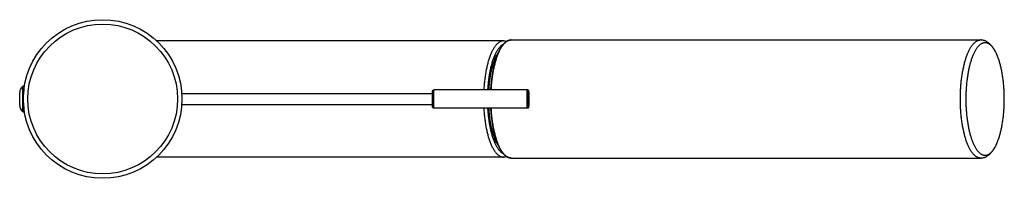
# Model space of a CAD drawing. Header units: millimetres. Extents: x -130 to 683, y 3 to 705.
# Tile 5 of 6: x 416 to 683, y 14 to 57. Entities that reach past the tile are written whole.
import ezdxf

# ---------------------------------------------------------------- set-up
doc = ezdxf.new("R2010")
doc.units = ezdxf.units.MM
doc.header["$LTSCALE"] = 30.734
doc.layers.get('0').update_dxf_attribs({"linetype": 'CONTINUOUS'})

msp = doc.modelspace()

# ---------------------------------------------------------------- linework, layer by layer
at = {"color": 7, "linetype": 'Continuous'}
for p, q in [((547.02, 50.92), (453.03, 50.92)), ((549.14, 51.17), (676.37, 51.17)), ((417.18, 38.67), (416.99, 38.67)), ((553.53, 37.67), (528.24, 37.67)), ((415.89, 33.37), (415.89, 36.97)), ((459.84, 36.67), (527.79, 36.67)), ((459.84, 33.67), (527.79, 33.67)), ((553.53, 32.67), (528.24, 32.67)), ((417.18, 31.67), (416.99, 31.67)), ((547.02, 19.42), (453.03, 19.42)), ((549.14, 19.17), (676.37, 19.17))]:
    msp.add_line(p, q, dxfattribs=at)
at = {"color": 9, "linetype": 'Continuous'}
for p, q in [((416.69, 38.57), (416.69, 31.77)), ((416.99, 38.67), (416.99, 37.24)), ((416.99, 33.09), (416.99, 31.67))]:
    msp.add_line(p, q, dxfattribs=at)
at = {"color": 7, "linetype": 'Continuous'}
msp.add_circle((438.39, 35.17), 21.5, dxfattribs=at)
at = {"color": 9, "linetype": 'Continuous'}
msp.add_circle((438.39, 35.17), 20.3, dxfattribs=at)
at = {"color": 7, "linetype": 'Continuous'}
for centre, radius, start, end in [((417.89, 36.97), 2, 126.8699, 180), ((416.99, 38.17), 0.5, 90, 126.8699), ((417.89, 33.37), 2, 180, 233.1301), ((416.99, 32.17), 0.5, 233.1301, 270)]:
    msp.add_arc(centre, radius, start, end, dxfattribs=at)
at = {"color": 9, "linetype": 'Continuous'}
for points, knots in [([(547.02, 50.92), (546.98, 50.92), (546.86, 50.91), (546.65, 50.88), (546.41, 50.82), (546.16, 50.72), (545.92, 50.59), (545.68, 50.42), (545.44, 50.23), (545.21, 50), (544.98, 49.75), (544.76, 49.46), (544.54, 49.15), (544.32, 48.8), (544.11, 48.43), (543.91, 48.03), (543.71, 47.6), (543.52, 47.15), (543.34, 46.67), (543.17, 46.17), (543, 45.65), (542.84, 45.1), (542.69, 44.53), (542.55, 43.95), (542.42, 43.34), (542.29, 42.72), (542.18, 42.09), (542.08, 41.44), (541.99, 40.77), (541.9, 40.1), (541.83, 39.41), (541.77, 38.72), (541.73, 38.14), (541.71, 37.78), (541.7, 37.67)], [0, 0, 0, 0, 0.122688, 0.369838, 0.622617, 0.884459, 1.158387, 1.446952, 1.752227, 2.075835, 2.419001, 2.782604, 3.167228, 3.573204, 4.000652, 4.449507, 4.919552, 5.41043, 5.921668, 6.452685, 7.00281, 7.571287, 8.157289, 8.759918, 9.37822, 10.011185, 10.657754, 11.316824, 11.987253, 12.667864, 13.357451, 14.054778, 14.758591, 15.111778, 15.111778, 15.111778, 15.111778]), ([(543.73, 37.67), (543.73, 37.71), (543.75, 37.97), (543.78, 38.45), (543.83, 39.09), (543.89, 39.73), (543.96, 40.36), (544.04, 40.98), (544.12, 41.59), (544.22, 42.19), (544.32, 42.78), (544.43, 43.35), (544.55, 43.91), (544.68, 44.46), (544.82, 44.99), (544.96, 45.5), (545.11, 46), (545.26, 46.48), (545.43, 46.93), (545.6, 47.37), (545.77, 47.79), (545.95, 48.18), (546.14, 48.56), (546.33, 48.91), (546.53, 49.23), (546.73, 49.54), (546.93, 49.82), (547.14, 50.07), (547.35, 50.3), (547.57, 50.5), (547.79, 50.68), (548.01, 50.83), (548.23, 50.95), (548.46, 51.05), (548.68, 51.11), (548.91, 51.16), (549.06, 51.17), (549.14, 51.17)], [0, 0, 0, 0, 0.133704, 0.784981, 1.431317, 2.07175, 2.705332, 3.331129, 3.948229, 4.555741, 5.152797, 5.738557, 6.31221, 6.872979, 7.420123, 7.952942, 8.470776, 8.973019, 9.459112, 9.928561, 10.380931, 10.815865, 11.233085, 11.632405, 12.013744, 12.377143, 12.722779, 13.050989, 13.362296, 13.657439, 13.937404, 14.203456, 14.457174, 14.700465, 14.935567, 15.165013, 15.391569, 15.391569, 15.391569, 15.391569]), ([(670.9, 35.17), (670.9, 35.39), (670.9, 35.83), (670.92, 36.49), (670.94, 37.14), (670.97, 37.8), (671.01, 38.45), (671.06, 39.09), (671.12, 39.73), (671.19, 40.36), (671.27, 40.98), (671.36, 41.59), (671.45, 42.19), (671.56, 42.78), (671.67, 43.35), (671.79, 43.91), (671.91, 44.46), (672.05, 44.99), (672.19, 45.5), (672.34, 46), (672.5, 46.48), (672.66, 46.93), (672.83, 47.37), (673.01, 47.79), (673.19, 48.18), (673.37, 48.56), (673.56, 48.91), (673.76, 49.23), (673.96, 49.54), (674.17, 49.82), (674.38, 50.07), (674.59, 50.3), (674.8, 50.5), (675.02, 50.68), (675.24, 50.83), (675.47, 50.95), (675.69, 51.05), (675.92, 51.11), (676.14, 51.16), (676.3, 51.17), (676.37, 51.17)], [0, 0, 0, 0, 0.661215, 1.32142, 1.979627, 2.634853, 3.286122, 3.932466, 4.572918, 5.206508, 5.832282, 6.449316, 7.056753, 7.653772, 8.239574, 8.813358, 9.374286, 9.921552, 10.454399, 10.972163, 11.474332, 11.960419, 12.429882, 12.882245, 13.31716, 13.734367, 14.133681, 14.515012, 14.878402, 15.224029, 15.552232, 15.863533, 16.158669, 16.438628, 16.704676, 16.958389, 17.201676, 17.436774, 17.666217, 17.89277, 17.89277, 17.89277, 17.89277]), ([(546.86, 49.88), (546.85, 49.87), (546.76, 49.82), (546.6, 49.72), (546.37, 49.55), (546.14, 49.34), (545.92, 49.11), (545.7, 48.84), (545.49, 48.55), (545.28, 48.22), (545.08, 47.87), (544.88, 47.5), (544.69, 47.09), (544.5, 46.67), (544.33, 46.21), (544.16, 45.74), (543.99, 45.24), (543.84, 44.72), (543.69, 44.17), (543.55, 43.61), (543.42, 43.04), (543.31, 42.44), (543.2, 41.83), (543.09, 41.2), (543, 40.57), (542.92, 39.92), (542.85, 39.26), (542.8, 38.59), (542.76, 38.06), (542.74, 37.75), (542.73, 37.67)], [0, 0, 0, 0, 0.031123, 0.302451, 0.589272, 0.893376, 1.216137, 1.55856, 1.921334, 2.304881, 2.709398, 3.134889, 3.581188, 4.04799, 4.534864, 5.041269, 5.566568, 6.110038, 6.670879, 7.248219, 7.841124, 8.448602, 9.069611, 9.703063, 10.347826, 11.002732, 11.666585, 12.338176, 13.016222, 13.265505, 13.265505, 13.265505, 13.265505]), ([(528.15, 35.17), (528.15, 35.22), (528.15, 35.34), (528.16, 35.51), (528.16, 35.68), (528.16, 35.85), (528.16, 36.02), (528.16, 36.18), (528.16, 36.34), (528.17, 36.49), (528.17, 36.63), (528.18, 36.77), (528.18, 36.9), (528.18, 37.02), (528.19, 37.13), (528.19, 37.23), (528.2, 37.33), (528.2, 37.41), (528.21, 37.48), (528.21, 37.54), (528.22, 37.59), (528.23, 37.62), (528.23, 37.65), (528.24, 37.66), (528.24, 37.66), (528.24, 37.66)], [0, 0, 0, 0, 0.174391, 0.347934, 0.519784, 0.689104, 0.855072, 1.01688, 1.17374, 1.32489, 1.469595, 1.607152, 1.736893, 1.858188, 1.97045, 2.073135, 2.165748, 2.247846, 2.319038, 2.378994, 2.427447, 2.464213, 2.489235, 2.50284, 2.505938, 2.505938, 2.505938, 2.505938]), ([(553.44, 35.17), (553.44, 35.22), (553.44, 35.34), (553.44, 35.51), (553.44, 35.68), (553.44, 35.85), (553.44, 36.02), (553.45, 36.18), (553.45, 36.34), (553.45, 36.49), (553.46, 36.63), (553.46, 36.77), (553.46, 36.9), (553.47, 37.02), (553.47, 37.13), (553.48, 37.23), (553.48, 37.33), (553.49, 37.41), (553.49, 37.48), (553.5, 37.54), (553.5, 37.59), (553.51, 37.62), (553.52, 37.65), (553.52, 37.66), (553.53, 37.66), (553.53, 37.66)], [0, 0, 0, 0, 0.174392, 0.347935, 0.519786, 0.689107, 0.855076, 1.016884, 1.173744, 1.324895, 1.469601, 1.607158, 1.736898, 1.858192, 1.970453, 2.073137, 2.16575, 2.247848, 2.319039, 2.378995, 2.427447, 2.464213, 2.489236, 2.50284, 2.505938, 2.505938, 2.505938, 2.505938]), ([(528.24, 32.67), (528.24, 32.67), (528.24, 32.67), (528.23, 32.68), (528.23, 32.71), (528.22, 32.74), (528.21, 32.79), (528.21, 32.85), (528.2, 32.92), (528.2, 33), (528.19, 33.1), (528.19, 33.2), (528.18, 33.31), (528.18, 33.43), (528.18, 33.56), (528.17, 33.7), (528.17, 33.84), (528.16, 33.99), (528.16, 34.15), (528.16, 34.31), (528.16, 34.48), (528.16, 34.65), (528.16, 34.82), (528.15, 34.99), (528.15, 35.11), (528.15, 35.17)], [0, 0, 0, 0, 0.003098, 0.016702, 0.041725, 0.078491, 0.126944, 0.186899, 0.258091, 0.340189, 0.432803, 0.535488, 0.64775, 0.769045, 0.898786, 1.036343, 1.181048, 1.332198, 1.489058, 1.650866, 1.816833, 1.986154, 2.158004, 2.331546, 2.505938, 2.505938, 2.505938, 2.505938]), ([(553.53, 32.67), (553.53, 32.67), (553.52, 32.67), (553.52, 32.68), (553.51, 32.71), (553.5, 32.74), (553.5, 32.79), (553.49, 32.85), (553.49, 32.92), (553.48, 33), (553.48, 33.1), (553.47, 33.2), (553.47, 33.31), (553.46, 33.43), (553.46, 33.56), (553.46, 33.7), (553.45, 33.84), (553.45, 33.99), (553.45, 34.15), (553.44, 34.31), (553.44, 34.48), (553.44, 34.65), (553.44, 34.82), (553.44, 34.99), (553.44, 35.11), (553.44, 35.17)], [0, 0, 0, 0, 0.003098, 0.016702, 0.041725, 0.07849, 0.126943, 0.186898, 0.25809, 0.340187, 0.4328, 0.535485, 0.647746, 0.76904, 0.89878, 1.036337, 1.181042, 1.332193, 1.489054, 1.650862, 1.81683, 1.986152, 2.158002, 2.331546, 2.505938, 2.505938, 2.505938, 2.505938]), ([(553.75, 35.17), (553.75, 35.22), (553.75, 35.32), (553.75, 35.48), (553.75, 35.63), (553.75, 35.78), (553.75, 35.93), (553.76, 36.08), (553.76, 36.22), (553.76, 36.35), (553.76, 36.48), (553.77, 36.6), (553.77, 36.72), (553.78, 36.83), (553.78, 36.92), (553.78, 37.01), (553.79, 37.09), (553.79, 37.16), (553.8, 37.22), (553.8, 37.27), (553.81, 37.31), (553.82, 37.34), (553.82, 37.36), (553.83, 37.37), (553.83, 37.36), (553.84, 37.34), (553.84, 37.31), (553.85, 37.27), (553.85, 37.22), (553.86, 37.16), (553.86, 37.09), (553.87, 37.01), (553.87, 36.92), (553.88, 36.83), (553.88, 36.72), (553.88, 36.6), (553.89, 36.48), (553.89, 36.35), (553.89, 36.22), (553.9, 36.08), (553.9, 35.93), (553.9, 35.78), (553.9, 35.63), (553.9, 35.48), (553.9, 35.32), (553.9, 35.22), (553.9, 35.17)], [0, 0, 0, 0, 0.156041, 0.311918, 0.466585, 0.618998, 0.768155, 0.913284, 1.053753, 1.188908, 1.318031, 1.440434, 1.555492, 1.662634, 1.761324, 1.851059, 1.931382, 2.001891, 2.062239, 2.112136, 2.15136, 2.179778, 2.197438, 2.205279, 2.21312, 2.23078, 2.259197, 2.29842, 2.348317, 2.408664, 2.479172, 2.559495, 2.649229, 2.747918, 2.85506, 2.970118, 3.09252, 3.221643, 3.356798, 3.497267, 3.642396, 3.791552, 3.943964, 4.098632, 4.254512, 4.410559, 4.410559, 4.410559, 4.410559]), ([(553.9, 35.17), (553.9, 35.11), (553.9, 35.01), (553.9, 34.85), (553.9, 34.7), (553.9, 34.55), (553.9, 34.4), (553.9, 34.25), (553.89, 34.11), (553.89, 33.98), (553.89, 33.85), (553.88, 33.73), (553.88, 33.61), (553.88, 33.51), (553.87, 33.41), (553.87, 33.32), (553.86, 33.24), (553.86, 33.17), (553.85, 33.11), (553.85, 33.06), (553.84, 33.02), (553.84, 32.99), (553.83, 32.98), (553.83, 32.96), (553.82, 32.98), (553.82, 32.99), (553.81, 33.02), (553.8, 33.06), (553.8, 33.11), (553.79, 33.17), (553.79, 33.24), (553.78, 33.32), (553.78, 33.41), (553.78, 33.51), (553.77, 33.61), (553.77, 33.73), (553.76, 33.85), (553.76, 33.98), (553.76, 34.11), (553.76, 34.25), (553.75, 34.4), (553.75, 34.55), (553.75, 34.7), (553.75, 34.85), (553.75, 35.01), (553.75, 35.11), (553.75, 35.17)], [0, 0, 0, 0, 0.156041, 0.311918, 0.466585, 0.618998, 0.768155, 0.913284, 1.053753, 1.188908, 1.318031, 1.440434, 1.555492, 1.662634, 1.761324, 1.851059, 1.931382, 2.001891, 2.062239, 2.112136, 2.15136, 2.179778, 2.197438, 2.205279, 2.21312, 2.23078, 2.259197, 2.29842, 2.348317, 2.408664, 2.479172, 2.559495, 2.649229, 2.747918, 2.85506, 2.970118, 3.09252, 3.221643, 3.356798, 3.497267, 3.642396, 3.791552, 3.943964, 4.098632, 4.254512, 4.410559, 4.410559, 4.410559, 4.410559]), ([(676.37, 19.17), (676.3, 19.17), (676.14, 19.17), (675.92, 19.22), (675.69, 19.29), (675.47, 19.38), (675.24, 19.51), (675.02, 19.66), (674.8, 19.83), (674.59, 20.03), (674.38, 20.26), (674.17, 20.52), (673.96, 20.79), (673.76, 21.1), (673.56, 21.42), (673.37, 21.78), (673.19, 22.15), (673.01, 22.54), (672.83, 22.96), (672.66, 23.4), (672.5, 23.86), (672.34, 24.33), (672.19, 24.83), (672.05, 25.34), (671.91, 25.87), (671.79, 26.42), (671.67, 26.98), (671.56, 27.55), (671.45, 28.14), (671.36, 28.74), (671.27, 29.35), (671.19, 29.97), (671.12, 30.6), (671.06, 31.24), (671.01, 31.88), (670.97, 32.53), (670.94, 33.19), (670.92, 33.85), (670.9, 34.5), (670.9, 34.95), (670.9, 35.17)], [0, 0, 0, 0, 0.226553, 0.455996, 0.691093, 0.93438, 1.188094, 1.454141, 1.7341, 2.029237, 2.340538, 2.668741, 3.014368, 3.377757, 3.759089, 4.158402, 4.575609, 5.010524, 5.462888, 5.932351, 6.418436, 6.920605, 7.43837, 7.971219, 8.518487, 9.079415, 9.653198, 10.238998, 10.836016, 11.443453, 12.060487, 12.686262, 13.319852, 13.960304, 14.606648, 15.257917, 15.913143, 16.57135, 17.231555, 17.89277, 17.89277, 17.89277, 17.89277]), ([(541.7, 32.67), (541.71, 32.55), (541.73, 32.2), (541.77, 31.61), (541.83, 30.92), (541.9, 30.23), (541.99, 29.56), (542.08, 28.89), (542.18, 28.24), (542.29, 27.61), (542.42, 26.99), (542.55, 26.38), (542.69, 25.8), (542.84, 25.23), (543, 24.69), (543.17, 24.16), (543.34, 23.66), (543.52, 23.18), (543.71, 22.73), (543.91, 22.3), (544.11, 21.9), (544.32, 21.53), (544.54, 21.19), (544.76, 20.87), (544.98, 20.58), (545.21, 20.33), (545.44, 20.1), (545.68, 19.91), (545.92, 19.74), (546.16, 19.61), (546.41, 19.51), (546.65, 19.45), (546.86, 19.42), (546.98, 19.42), (547.02, 19.42)], [0, 0, 0, 0, 0.353187, 1.056999, 1.754327, 2.443913, 3.124524, 3.794953, 4.454023, 5.100592, 5.733557, 6.351859, 6.954489, 7.54049, 8.108968, 8.659093, 9.19011, 9.701347, 10.192226, 10.662271, 11.111126, 11.538574, 11.94455, 12.329174, 12.692777, 13.035943, 13.359551, 13.664825, 13.95339, 14.227319, 14.489161, 14.74194, 14.98909, 15.111778, 15.111778, 15.111778, 15.111778]), ([(542.73, 32.67), (542.74, 32.58), (542.76, 32.27), (542.8, 31.74), (542.85, 31.07), (542.92, 30.41), (543, 29.76), (543.09, 29.13), (543.2, 28.5), (543.31, 27.89), (543.42, 27.3), (543.55, 26.72), (543.69, 26.16), (543.84, 25.62), (543.99, 25.09), (544.16, 24.6), (544.33, 24.12), (544.5, 23.67), (544.69, 23.24), (544.88, 22.83), (545.08, 22.46), (545.28, 22.11), (545.49, 21.78), (545.7, 21.49), (545.92, 21.23), (546.14, 20.99), (546.37, 20.79), (546.6, 20.61), (546.76, 20.51), (546.85, 20.46), (546.86, 20.46)], [0, 0, 0, 0, 0.24927, 0.927312, 1.598899, 2.26275, 2.917651, 3.562411, 4.195858, 4.816863, 5.424337, 6.017238, 6.594574, 7.155412, 7.69888, 8.224177, 8.73058, 9.217453, 9.684254, 10.130553, 10.556045, 10.960565, 11.344115, 11.706892, 12.049318, 12.372082, 12.676189, 12.963011, 13.234341, 13.265494, 13.265494, 13.265494, 13.265494]), ([(549.14, 19.17), (549.06, 19.17), (548.91, 19.17), (548.68, 19.22), (548.46, 19.29), (548.23, 19.38), (548.01, 19.51), (547.79, 19.66), (547.57, 19.83), (547.35, 20.03), (547.14, 20.26), (546.93, 20.52), (546.73, 20.79), (546.53, 21.1), (546.33, 21.42), (546.14, 21.78), (545.95, 22.15), (545.77, 22.54), (545.6, 22.96), (545.43, 23.4), (545.26, 23.86), (545.11, 24.33), (544.96, 24.83), (544.82, 25.34), (544.68, 25.87), (544.55, 26.42), (544.43, 26.98), (544.32, 27.55), (544.22, 28.14), (544.12, 28.74), (544.04, 29.35), (543.96, 29.97), (543.89, 30.6), (543.83, 31.24), (543.78, 31.88), (543.75, 32.36), (543.73, 32.62), (543.73, 32.67)], [0, 0, 0, 0, 0.226556, 0.456003, 0.691104, 0.934395, 1.188113, 1.454166, 1.73413, 2.029273, 2.340581, 2.668791, 3.014426, 3.377825, 3.759165, 4.158485, 4.575704, 5.010638, 5.463009, 5.932457, 6.418551, 6.920793, 7.438628, 7.971446, 8.51859, 9.07936, 9.653013, 10.238773, 10.835829, 11.44334, 12.060441, 12.686238, 13.319819, 13.960252, 14.606588, 15.257865, 15.391569, 15.391569, 15.391569, 15.391569])]:
    msp.add_open_spline(points, degree=3, knots=knots, dxfattribs=at)
at = {"color": 7, "linetype": 'Continuous'}
for points, knots in [([(549.14, 51.17), (549.06, 51.17), (548.9, 51.16), (548.67, 51.12), (548.43, 51.05), (548.19, 50.96), (547.96, 50.84), (547.72, 50.69), (547.49, 50.51), (547.26, 50.31), (547.03, 50.07), (546.81, 49.81), (546.59, 49.53), (546.38, 49.22), (546.17, 48.89), (545.97, 48.53), (545.78, 48.15), (545.6, 47.75), (545.42, 47.33), (545.24, 46.89), (545.08, 46.43), (544.92, 45.95), (544.77, 45.46), (544.62, 44.94), (544.49, 44.41), (544.36, 43.87), (544.24, 43.31), (544.13, 42.73), (544.02, 42.15), (543.93, 41.55), (543.84, 40.94), (543.76, 40.33), (543.69, 39.7), (543.63, 39.07), (543.58, 38.43), (543.55, 37.96), (543.54, 37.7), (543.54, 37.67)], [0, 0, 0, 0, 0.234425, 0.472329, 0.71649, 0.969717, 1.234521, 1.512774, 1.805616, 2.114179, 2.43871, 2.779623, 3.137168, 3.511337, 3.902369, 4.310148, 4.734594, 5.175705, 5.633098, 6.106589, 6.595796, 7.100232, 7.619546, 8.153067, 8.700251, 9.26048, 9.833001, 10.417172, 11.012169, 11.617208, 12.231501, 12.854145, 13.484311, 14.12108, 14.763538, 15.410781, 15.527246, 15.527246, 15.527246, 15.527246]), ([(547.02, 50.92), (547.1, 50.92), (547.27, 50.91), (547.51, 50.87), (547.71, 50.82), (547.83, 50.79), (547.86, 50.78)], [0, 0, 0, 0, 0.2435284, 0.4899498, 0.7423582, 0.8531633, 0.8531633, 0.8531633, 0.8531633]), ([(680.89, 46.98), (680.83, 47.13), (680.7, 47.43), (680.49, 47.86), (680.27, 48.27), (680.04, 48.66), (679.8, 49.03), (679.55, 49.37), (679.29, 49.68), (679.02, 49.97), (678.75, 50.21), (678.49, 50.43), (678.22, 50.61), (677.95, 50.77), (677.68, 50.89), (677.42, 51), (677.16, 51.07), (676.9, 51.13), (676.63, 51.16), (676.46, 51.17), (676.37, 51.17)], [0, 0, 0, 0, 0.489688, 0.967828, 1.434165, 1.888329, 2.328921, 2.754315, 3.161879, 3.549509, 3.915299, 4.259679, 4.584167, 4.891251, 5.183905, 5.465265, 5.738098, 6.004886, 6.26785, 6.529027, 6.529027, 6.529027, 6.529027]), ([(680.89, 46.98), (680.84, 47.09), (680.74, 47.33), (680.57, 47.68), (680.39, 48.04), (680.21, 48.37), (680.01, 48.68), (679.82, 48.96), (679.62, 49.22), (679.42, 49.46), (679.21, 49.67), (679, 49.85), (678.79, 50.01), (678.58, 50.15), (678.36, 50.25), (678.14, 50.33), (677.92, 50.39), (677.7, 50.42), (677.48, 50.42), (677.26, 50.39), (677.04, 50.33), (676.83, 50.25), (676.61, 50.15), (676.4, 50.01), (676.18, 49.85), (675.98, 49.67), (675.77, 49.46), (675.57, 49.22), (675.37, 48.96), (675.17, 48.68), (674.98, 48.37), (674.79, 48.04), (674.61, 47.68), (674.44, 47.31), (674.26, 46.91), (674.1, 46.49), (673.94, 46.06), (673.79, 45.6), (673.64, 45.13), (673.5, 44.63), (673.37, 44.12), (673.25, 43.6), (673.13, 43.06), (673.02, 42.51), (672.92, 41.94), (672.83, 41.36), (672.74, 40.78), (672.67, 40.18), (672.6, 39.57), (672.54, 38.96), (672.49, 38.33), (672.45, 37.71), (672.42, 37.08), (672.39, 36.44), (672.38, 35.8), (672.38, 35.38), (672.38, 35.17)], [0, 0, 0, 0, 0.362389, 0.777288, 1.174842, 1.554761, 1.917177, 2.261981, 2.589599, 2.900245, 3.194677, 3.473593, 3.738164, 3.989736, 4.229999, 4.46105, 4.685159, 4.905069, 5.123476, 5.343386, 5.567495, 5.798546, 6.038808, 6.290381, 6.554952, 6.833868, 7.1283, 7.438946, 7.766564, 8.111367, 8.473784, 8.853702, 9.251257, 9.666156, 10.098232, 10.547144, 11.012402, 11.493686, 11.990241, 12.501739, 13.027247, 13.566377, 14.118121, 14.681955, 15.256908, 15.842232, 16.437093, 17.040476, 17.651703, 18.26956, 18.893445, 19.522048, 20.154755, 20.790274, 21.427882, 22.06642, 22.06642, 22.06642, 22.06642]), ([(545.66, 47.88), (545.63, 47.85), (545.54, 47.71), (545.38, 47.46), (545.19, 47.12), (545, 46.76), (544.82, 46.36), (544.64, 45.95), (544.47, 45.51), (544.31, 45.04), (544.16, 44.56), (544.01, 44.05), (543.87, 43.53), (543.74, 42.98), (543.62, 42.42), (543.51, 41.85), (543.41, 41.26), (543.31, 40.65), (543.23, 40.03), (543.16, 39.41), (543.09, 38.77), (543.05, 38.19), (543.02, 37.82), (543.01, 37.67)], [0, 0, 0, 0, 0.118965, 0.490636, 0.882565, 1.295329, 1.728335, 2.180749, 2.652705, 3.143915, 3.653195, 4.179365, 4.722615, 5.281914, 5.855699, 6.442835, 7.043375, 7.655728, 8.27808, 8.909706, 9.550162, 10.197537, 10.66042, 10.66042, 10.66042, 10.66042]), ([(682.81, 35.17), (682.81, 35.38), (682.81, 35.8), (682.79, 36.44), (682.77, 37.08), (682.74, 37.71), (682.7, 38.33), (682.65, 38.96), (682.59, 39.57), (682.52, 40.18), (682.44, 40.78), (682.36, 41.36), (682.27, 41.94), (682.17, 42.51), (682.06, 43.06), (681.94, 43.6), (681.81, 44.12), (681.68, 44.63), (681.54, 45.13), (681.4, 45.6), (681.25, 46.06), (681.09, 46.49), (680.97, 46.8), (680.9, 46.96), (680.89, 46.98)], [0, 0, 0, 0, 0.638539, 1.276146, 1.911665, 2.544372, 3.172975, 3.79686, 4.414717, 5.025944, 5.629328, 6.224188, 6.809512, 7.384465, 7.948299, 8.500043, 9.039173, 9.564682, 10.076179, 10.572734, 11.054018, 11.519277, 11.968188, 12.037882, 12.037882, 12.037882, 12.037882]), ([(527.77, 35.17), (527.77, 35.21), (527.77, 35.31), (527.77, 35.45), (527.77, 35.6), (527.77, 35.74), (527.77, 35.87), (527.77, 36.01), (527.78, 36.14), (527.78, 36.27), (527.78, 36.39), (527.79, 36.51), (527.79, 36.62), (527.79, 36.72), (527.8, 36.82), (527.8, 36.91), (527.81, 36.99), (527.81, 37.06), (527.81, 37.12), (527.82, 37.16), (527.82, 37.2), (527.82, 37.23), (527.83, 37.25), (527.83, 37.28), (527.83, 37.3), (527.84, 37.32), (527.84, 37.34), (527.85, 37.36), (527.85, 37.38), (527.86, 37.39), (527.87, 37.41), (527.88, 37.43), (527.89, 37.45), (527.9, 37.47), (527.91, 37.49), (527.93, 37.52), (527.95, 37.54), (527.97, 37.56), (528, 37.58), (528.02, 37.6), (528.06, 37.62), (528.09, 37.64), (528.12, 37.65), (528.16, 37.66), (528.2, 37.66), (528.23, 37.67), (528.24, 37.67)], [0, 0, 0, 0, 0.144639, 0.288629, 0.431326, 0.572094, 0.710308, 0.845358, 0.976654, 1.103631, 1.225754, 1.342525, 1.453493, 1.558266, 1.656535, 1.748117, 1.831486, 1.899437, 1.953674, 1.997669, 2.034024, 2.064686, 2.091186, 2.114715, 2.136212, 2.156435, 2.175946, 2.195319, 2.21435, 2.234206, 2.252706, 2.273485, 2.297956, 2.319841, 2.346686, 2.372287, 2.401794, 2.436805, 2.467953, 2.504311, 2.538796, 2.575511, 2.615751, 2.653244, 2.692777, 2.733595, 2.733595, 2.733595, 2.733595]), ([(553.53, 37.67), (553.54, 37.67), (553.56, 37.66), (553.6, 37.66), (553.63, 37.65), (553.67, 37.63), (553.7, 37.61), (553.73, 37.59), (553.75, 37.56), (553.77, 37.54), (553.79, 37.51), (553.8, 37.49), (553.81, 37.47), (553.82, 37.45), (553.82, 37.43), (553.83, 37.41), (553.83, 37.39), (553.84, 37.37), (553.84, 37.35), (553.85, 37.32), (553.85, 37.29), (553.85, 37.25), (553.86, 37.2), (553.86, 37.14), (553.87, 37.07), (553.87, 36.98), (553.87, 36.89), (553.88, 36.79), (553.88, 36.68), (553.89, 36.56), (553.89, 36.44), (553.89, 36.31), (553.89, 36.18), (553.9, 36.05), (553.9, 35.91), (553.9, 35.76), (553.9, 35.61), (553.9, 35.47), (553.9, 35.32), (553.9, 35.22), (553.9, 35.17)], [0, 0, 0, 0, 0.033933, 0.069649, 0.105399, 0.142509, 0.182948, 0.217456, 0.257884, 0.292253, 0.318784, 0.344422, 0.367884, 0.388649, 0.40858, 0.428205, 0.448155, 0.469299, 0.492651, 0.519329, 0.550782, 0.588894, 0.636046, 0.695393, 0.770725, 0.857745, 0.952206, 1.053931, 1.162635, 1.277937, 1.399394, 1.526507, 1.658741, 1.795523, 1.936253, 2.080308, 2.227044, 2.375804, 2.52592, 2.676716, 2.676716, 2.676716, 2.676716]), ([(528.24, 32.67), (528.23, 32.67), (528.2, 32.67), (528.16, 32.67), (528.12, 32.68), (528.07, 32.7), (528.03, 32.72), (527.99, 32.75), (527.96, 32.78), (527.93, 32.82), (527.9, 32.85), (527.89, 32.88), (527.87, 32.91), (527.86, 32.93), (527.85, 32.95), (527.85, 32.98), (527.84, 33), (527.84, 33.02), (527.83, 33.04), (527.83, 33.07), (527.82, 33.1), (527.82, 33.13), (527.82, 33.17), (527.81, 33.22), (527.81, 33.28), (527.8, 33.35), (527.8, 33.43), (527.8, 33.52), (527.79, 33.62), (527.79, 33.72), (527.79, 33.84), (527.78, 33.95), (527.78, 34.07), (527.78, 34.2), (527.77, 34.33), (527.77, 34.46), (527.77, 34.6), (527.77, 34.74), (527.77, 34.88), (527.77, 35.02), (527.77, 35.12), (527.77, 35.17)], [0, 0, 0, 0, 0.040492, 0.083478, 0.127135, 0.169687, 0.22143, 0.26786, 0.312809, 0.365505, 0.404744, 0.434345, 0.468521, 0.494521, 0.518251, 0.540276, 0.562647, 0.585098, 0.608385, 0.633543, 0.661665, 0.694069, 0.732568, 0.779473, 0.837811, 0.911293, 0.996289, 1.087883, 1.186032, 1.290539, 1.401093, 1.517307, 1.638739, 1.7649, 1.895267, 2.029288, 2.166388, 2.305974, 2.447435, 2.590153, 2.733501, 2.733501, 2.733501, 2.733501]), ([(553.9, 35.17), (553.9, 35.12), (553.9, 35.01), (553.9, 34.86), (553.9, 34.71), (553.9, 34.57), (553.9, 34.42), (553.9, 34.28), (553.89, 34.14), (553.89, 34.01), (553.89, 33.89), (553.89, 33.76), (553.88, 33.65), (553.88, 33.54), (553.87, 33.44), (553.87, 33.34), (553.87, 33.26), (553.86, 33.19), (553.86, 33.13), (553.85, 33.08), (553.85, 33.05), (553.85, 33.02), (553.84, 32.99), (553.84, 32.97), (553.84, 32.95), (553.83, 32.93), (553.83, 32.91), (553.82, 32.9), (553.82, 32.88), (553.81, 32.86), (553.8, 32.84), (553.8, 32.83), (553.79, 32.81), (553.77, 32.79), (553.76, 32.77), (553.74, 32.76), (553.72, 32.74), (553.7, 32.72), (553.68, 32.71), (553.65, 32.69), (553.62, 32.68), (553.59, 32.67), (553.56, 32.67), (553.54, 32.67), (553.53, 32.67)], [0, 0, 0, 0, 0.151528, 0.302364, 0.451824, 0.599229, 0.743911, 0.88522, 1.022522, 1.15521, 1.282704, 1.404462, 1.519981, 1.628813, 1.730577, 1.824984, 1.911543, 1.983155, 2.039588, 2.084735, 2.121443, 2.151838, 2.177576, 2.19996, 2.220025, 2.238642, 2.256455, 2.274093, 2.292194, 2.309627, 2.327663, 2.347778, 2.366525, 2.388762, 2.409434, 2.43432, 2.461279, 2.488227, 2.517935, 2.546758, 2.57906, 2.61065, 2.643114, 2.676788, 2.676788, 2.676788, 2.676788]), ([(672.38, 35.17), (672.38, 34.95), (672.38, 34.53), (672.39, 33.89), (672.42, 33.26), (672.45, 32.62), (672.49, 32), (672.54, 31.38), (672.6, 30.76), (672.67, 30.15), (672.74, 29.56), (672.83, 28.97), (672.92, 28.39), (673.02, 27.82), (673.13, 27.27), (673.25, 26.73), (673.37, 26.21), (673.5, 25.7), (673.64, 25.21), (673.79, 24.73), (673.94, 24.28), (674.1, 23.84), (674.26, 23.42), (674.44, 23.02), (674.61, 22.65), (674.79, 22.3), (674.98, 21.96), (675.17, 21.66), (675.37, 21.37), (675.57, 21.11), (675.77, 20.88), (675.98, 20.66), (676.18, 20.48), (676.4, 20.32), (676.61, 20.19), (676.83, 20.08), (677.04, 20), (677.26, 19.94), (677.48, 19.92), (677.7, 19.92), (677.92, 19.94), (678.14, 20), (678.36, 20.08), (678.58, 20.19), (678.79, 20.32), (679, 20.48), (679.21, 20.66), (679.42, 20.88), (679.62, 21.11), (679.82, 21.37), (680.01, 21.66), (680.21, 21.96), (680.39, 22.3), (680.57, 22.65), (680.74, 23), (680.84, 23.24), (680.89, 23.35)], [0, 0, 0, 0, 0.638539, 1.276146, 1.911665, 2.544372, 3.172975, 3.79686, 4.414717, 5.025944, 5.629328, 6.224188, 6.809512, 7.384465, 7.948299, 8.500043, 9.039173, 9.564682, 10.076179, 10.572734, 11.054018, 11.519277, 11.968188, 12.400264, 12.815164, 13.212718, 13.592636, 13.955053, 14.299856, 14.627474, 14.93812, 15.232552, 15.511468, 15.776039, 16.027612, 16.267875, 16.498925, 16.723034, 16.942945, 17.161351, 17.381261, 17.605371, 17.836421, 18.076684, 18.328257, 18.592827, 18.871743, 19.166175, 19.476822, 19.804439, 20.149243, 20.511659, 20.891578, 21.289132, 21.704031, 22.06642, 22.06642, 22.06642, 22.06642]), ([(680.89, 23.35), (680.9, 23.37), (680.97, 23.53), (681.09, 23.84), (681.25, 24.28), (681.4, 24.73), (681.54, 25.21), (681.68, 25.7), (681.81, 26.21), (681.94, 26.73), (682.06, 27.27), (682.17, 27.82), (682.27, 28.39), (682.36, 28.97), (682.44, 29.56), (682.52, 30.15), (682.59, 30.76), (682.65, 31.38), (682.7, 32), (682.74, 32.62), (682.77, 33.26), (682.79, 33.89), (682.81, 34.53), (682.81, 34.95), (682.81, 35.17)], [0, 0, 0, 0, 0.069694, 0.518606, 0.983864, 1.465148, 1.961703, 2.473201, 2.998709, 3.537839, 4.089583, 4.653417, 5.22837, 5.813694, 6.408555, 7.011938, 7.623166, 8.241022, 8.864907, 9.493511, 10.126218, 10.761736, 11.399344, 12.037882, 12.037882, 12.037882, 12.037882]), ([(543.01, 32.67), (543.02, 32.51), (543.05, 32.14), (543.09, 31.56), (543.16, 30.92), (543.23, 30.3), (543.31, 29.68), (543.41, 29.08), (543.51, 28.48), (543.62, 27.91), (543.74, 27.35), (543.87, 26.8), (544.01, 26.28), (544.16, 25.77), (544.31, 25.29), (544.47, 24.82), (544.64, 24.38), (544.82, 23.97), (545, 23.57), (545.19, 23.21), (545.38, 22.87), (545.54, 22.62), (545.63, 22.48), (545.66, 22.45)], [0, 0, 0, 0, 0.462883, 1.110259, 1.750714, 2.38234, 3.004692, 3.617045, 4.217585, 4.804721, 5.378506, 5.937805, 6.481055, 7.007225, 7.516506, 8.007716, 8.479671, 8.932085, 9.365091, 9.777855, 10.169784, 10.541456, 10.660452, 10.660452, 10.660452, 10.660452]), ([(543.54, 32.67), (543.54, 32.63), (543.55, 32.37), (543.58, 31.9), (543.63, 31.26), (543.69, 30.63), (543.76, 30), (543.84, 29.38), (543.93, 28.78), (544.02, 28.18), (544.13, 27.59), (544.24, 27.02), (544.36, 26.46), (544.49, 25.92), (544.62, 25.39), (544.77, 24.87), (544.92, 24.38), (545.08, 23.9), (545.24, 23.44), (545.42, 23), (545.6, 22.58), (545.78, 22.18), (545.98, 21.8), (546.17, 21.44), (546.38, 21.11), (546.59, 20.8), (546.81, 20.52), (547.03, 20.26), (547.26, 20.03), (547.49, 19.82), (547.72, 19.64), (547.96, 19.49), (548.19, 19.37), (548.43, 19.28), (548.67, 19.21), (548.9, 19.17), (549.06, 19.17), (549.14, 19.17)], [0, 0, 0, 0, 0.117912, 0.765477, 1.408237, 2.045289, 2.675716, 3.298598, 3.913103, 4.51833, 5.113487, 5.697791, 6.270416, 6.830718, 7.377948, 7.911482, 8.430779, 8.935166, 9.424292, 9.897674, 10.354924, 10.795862, 11.220109, 11.627657, 12.018436, 12.392324, 12.749569, 13.090168, 13.414375, 13.722617, 14.015152, 14.293128, 14.557703, 14.810765, 15.054834, 15.292732, 15.527247, 15.527247, 15.527247, 15.527247]), ([(676.37, 19.17), (676.46, 19.17), (676.63, 19.17), (676.89, 19.21), (677.16, 19.26), (677.42, 19.34), (677.68, 19.44), (677.95, 19.56), (678.22, 19.72), (678.49, 19.9), (678.76, 20.12), (679.03, 20.37), (679.29, 20.65), (679.55, 20.96), (679.8, 21.31), (680.04, 21.67), (680.27, 22.07), (680.49, 22.48), (680.7, 22.91), (680.83, 23.2), (680.89, 23.35)], [0, 0, 0, 0, 0.260456, 0.523028, 0.789717, 1.062703, 1.34442, 1.637581, 1.945272, 2.270411, 2.615423, 2.981763, 3.369813, 3.777601, 4.203021, 4.643427, 5.09722, 5.563009, 6.040457, 6.529026, 6.529026, 6.529026, 6.529026]), ([(547.86, 19.56), (547.83, 19.54), (547.71, 19.51), (547.51, 19.46), (547.27, 19.42), (547.1, 19.42), (547.02, 19.42)], [0, 0, 0, 0, 0.1108377, 0.3629295, 0.6093266, 0.8531564, 0.8531564, 0.8531564, 0.8531564])]:
    msp.add_open_spline(points, degree=3, knots=knots, dxfattribs=at)

doc.saveas('drawing.dxf')
